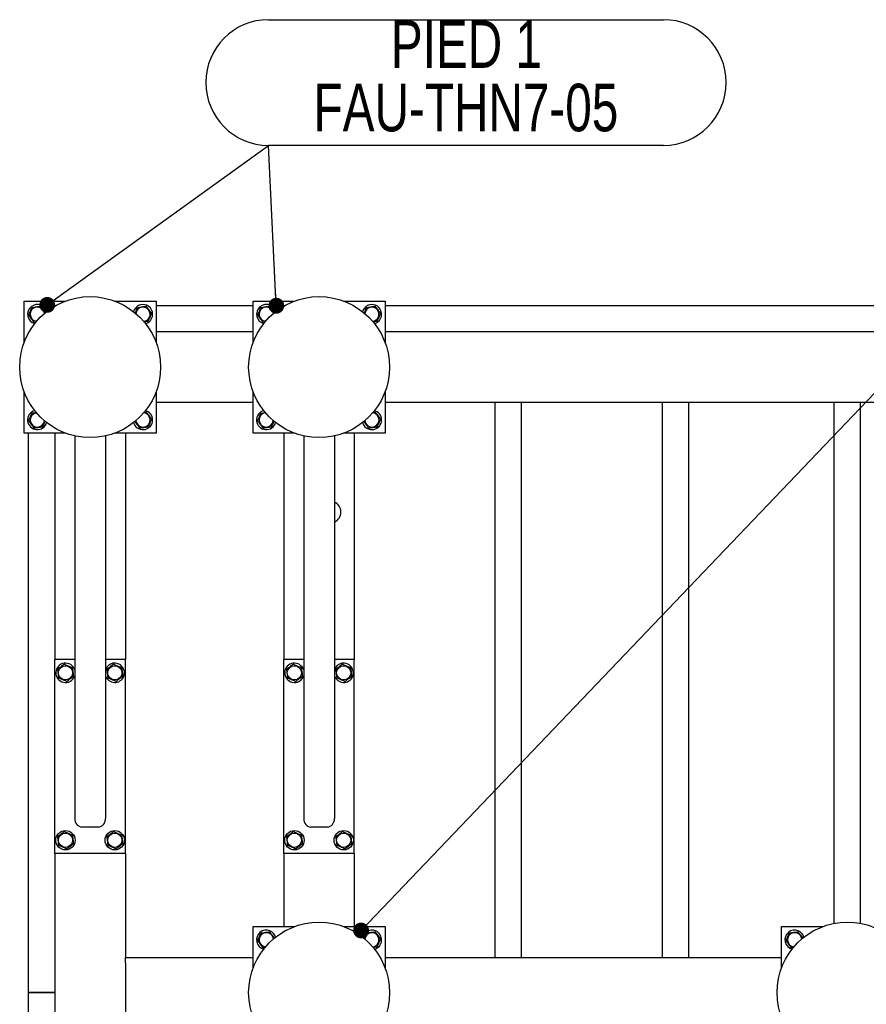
# Model space of a CAD drawing. Header units: millimetres. Extents: x 5 to 589, y 5 to 415.
# Tile 51 of 57: x 402 to 456, y 255 to 317. Entities that reach past the tile are written whole.
import ezdxf

# ---------------------------------------------------------------- set-up
doc = ezdxf.new("R2010")
doc.units = ezdxf.units.MM
doc.layers.add('NOTES', color=6, linetype='Continuous')
doc.layers.add('TRAIT-FORT', color=4, linetype='Continuous', lineweight=25)
doc.styles.add('SLDTEXTSTYLE0', font='TXT', dxfattribs={"width": 0.75})
doc.dimstyles.new('SLDDIMSTYLE2', dxfattribs={"dimtxt": 0.18, "dimasz": 1, "dimexe": 0, "dimexo": 0.0625, "dimgap": 0, "dimtad": 0, "dimtih": 1, "dimtoh": 1, "dimdec": 0, "dimrnd": 1e-09, "dimzin": 0, "dimdsep": 46, "dimtxsty": 'Standard', "dimblk1": 'DOT', "dimblk2": 'DOT', "dimsah": 1, "dimcen": 0.09, "dimadec": 0, "dimazin": 0, "dimtfac": 1, "dimtdec": 0, "dimtofl": 0, "dimtmove": 0, "dimatfit": 3, "dimldrblk": 'DOT', "dimfxl": 1, "dimfrac": 2, "dimtolj": 1, "dimtzin": 0, "dimarcsym": 0})

# ---------------------------------------------------------------- blocks, each defined once
blk = doc.blocks.new('_Dot')
at = {"color": 0, "linetype": 'ByBlock', "lineweight": -2}
blk.add_line((-0.5, 0), (-1, 0), dxfattribs=at)
at = {"color": 0, "linetype": 'ByBlock', "const_width": 0.5}
blk.add_lwpolyline([(-0.25, 0, 1), (0.25, 0, 1)], format="xyb", close=True, dxfattribs=at)
blk = doc.blocks.new('SW_NOTE_8')
at = {"layer": 'NOTES', "color": 0}
for p, q in [((0, 7.925), (24.906, 7.925)), ((24.906, 0), (0, 0))]:
    blk.add_line(p, q, dxfattribs=at)
for centre, start, end in [((0, 3.962), 90, 270), ((24.906, 3.962), 270, 90)]:
    blk.add_arc(centre, 3.962, start, end, dxfattribs=at)
at = {"layer": 'NOTES', "color": 0, "char_height": 3, "attachment_point": 2, "style": 'SLDTEXTSTYLE0'}
for s, insert in [('PIED 1', (12.482, 7.886)), ('FAU-THN7-05', (12.451, 3.886))]:
    blk.add_mtext(s, dxfattribs=dict(at, insert=insert))

msp = doc.modelspace()

# ---------------------------------------------------------------- linework, layer by layer
at = {"layer": 'TRAIT-FORT', "color": 4, "linetype": 'Continuous', "lineweight": 25}
for p, q in [((402.563, 297.124), (402.563, 299.744)), ((402.563, 299.744), (405.183, 299.744)), ((408.276, 299.744), (410.896, 299.744)), ((410.896, 299.744), (410.896, 297.124)), ((410.896, 299.466), (417.007, 299.466)), ((417.007, 297.124), (417.007, 299.744)), ((417.007, 299.744), (419.627, 299.744)), ((422.72, 299.744), (425.34, 299.744)), ((425.34, 299.744), (425.34, 297.124)), ((425.34, 299.466), (510.896, 299.466)), ((417.007, 297.8), (410.896, 297.8)), ((484.396, 297.8), (425.34, 297.8)), ((402.563, 291.411), (402.563, 294.031)), ((410.896, 294.031), (410.896, 291.411)), ((417.007, 291.411), (417.007, 294.031)), ((425.34, 294.031), (425.34, 291.411)), ((417.007, 293.355), (410.896, 293.355)), ((484.396, 293.355), (425.34, 293.355)), ((432.285, 258.355), (432.285, 293.355)), ((433.952, 258.355), (433.952, 293.355)), ((442.84, 258.355), (442.84, 293.355)), ((444.507, 258.355), (444.507, 293.355)), ((453.674, 260.499), (453.674, 293.355)), ((455.34, 260.499), (455.34, 293.355)), ((410.297, 292.809), (410.211, 292.837)), ((424.741, 292.809), (424.655, 292.837)), ((405.183, 291.411), (402.563, 291.411)), ((402.84, 256.133), (402.84, 291.411)), ((404.507, 291.411), (404.507, 277.133)), ((405.757, 291.241), (405.757, 267.119)), ((407.702, 291.241), (407.702, 267.119)), ((410.896, 291.411), (408.276, 291.411)), ((408.952, 291.411), (408.952, 277.133)), ((419.627, 291.411), (417.007, 291.411)), ((418.952, 291.411), (418.952, 277.133)), ((420.202, 291.241), (420.202, 267.119)), ((422.146, 291.241), (422.146, 267.119)), ((425.34, 291.411), (422.72, 291.411)), ((423.396, 291.411), (423.396, 277.133)), ((404.507, 264.911), (404.507, 277.133)), ((405.757, 277.133), (404.507, 277.133)), ((408.952, 277.133), (407.702, 277.133)), ((408.952, 264.911), (408.952, 277.133)), ((418.952, 264.911), (418.952, 277.133)), ((420.202, 277.133), (418.952, 277.133)), ((423.396, 277.133), (422.146, 277.133)), ((423.396, 264.911), (423.396, 277.133)), ((405.738, 276.066), (405.757, 276.117)), ((420.183, 276.066), (420.202, 276.117)), ((407.257, 266.577), (406.202, 266.577)), ((421.702, 266.577), (420.646, 266.577)), ((404.507, 264.911), (404.507, 223.466)), ((408.952, 264.911), (404.507, 264.911)), ((408.952, 264.911), (408.952, 258.355)), ((418.952, 264.911), (418.952, 260.3)), ((423.396, 264.911), (418.952, 264.911)), ((423.396, 264.911), (423.396, 260.3)), ((417.007, 260.3), (419.627, 260.3)), ((417.007, 257.68), (417.007, 260.3)), ((422.72, 260.3), (425.34, 260.3)), ((425.34, 260.3), (425.34, 257.68)), ((450.34, 257.68), (450.34, 260.3)), ((450.34, 260.3), (452.961, 260.3)), ((408.952, 258.355), (417.007, 258.355)), ((408.952, 258.022), (408.952, 258.355)), ((425.34, 258.355), (450.34, 258.355)), ((408.952, 258.022), (408.952, 254.244)), ((402.84, 256.132), (402.84, 256.133)), ((402.84, 256.133), (404.507, 256.133)), ((402.84, 196.966), (402.84, 256.132)), ((404.507, 256.132), (402.84, 256.132))]:
    msp.add_line(p, q, dxfattribs=at)
for centre, radius in [((406.729, 295.577), 4.444), ((421.174, 295.577), 4.444), ((405.174, 276.3), 0.449), ((408.285, 276.3), 0.449), ((419.618, 276.3), 0.449), ((422.729, 276.3), 0.449), ((405.174, 265.744), 0.611), ((408.285, 265.744), 0.611), ((419.618, 265.744), 0.611), ((422.729, 265.744), 0.611), ((405.174, 265.744), 0.449), ((408.285, 265.744), 0.449), ((419.618, 265.744), 0.449), ((422.729, 265.744), 0.449), ((421.174, 256.133), 4.444), ((454.507, 256.133), 4.444)]:
    msp.add_circle(centre, radius, dxfattribs=at)
for centre, radius, start, end in [((403.396, 298.911), 0.611, 67.47733, 254.56213), ((403.396, 298.911), 0.449, 97.09378, 264.15389), ((403.396, 298.911), 0.449, 5.84611, 97.09378), ((403.396, 298.911), 0.611, 15.43787, 67.47733), ((410.063, 298.911), 0.611, 67.47733, 165.75548), ((410.063, 298.911), 0.449, 97.09378, 175.63957), ((410.063, 298.911), 0.449, 275.0424, 97.09378), ((410.063, 298.911), 0.611, 284.14906, 67.47733), ((417.84, 298.911), 0.611, 67.47733, 255.71217), ((417.84, 298.911), 0.449, 97.09378, 264.90241), ((417.84, 298.911), 0.449, 4.2884, 97.09378), ((417.84, 298.911), 0.611, 14.44399, 67.47733), ((424.507, 298.911), 0.611, 67.47733, 165.75548), ((424.507, 298.911), 0.449, 97.09378, 174.1576), ((424.507, 298.911), 0.449, 275.8424, 97.09378), ((424.507, 298.911), 0.611, 284.14906, 67.47733), ((403.396, 292.244), 0.611, 105.43941, 344.56059), ((403.396, 292.244), 0.449, 97.09378, 355.53172), ((410.063, 292.244), 0.611, 194.56249, 67.47733), ((410.063, 292.244), 0.449, 185.85679, 84.14322), ((417.84, 292.244), 0.611, 104.17039, 345.52194), ((417.84, 292.244), 0.449, 95.84983, 354.15017), ((424.507, 292.244), 0.611, 194.56249, 67.47733), ((424.507, 292.244), 0.449, 184.7336, 85.63834), ((421.854, 286.434), 0.694, 294.89629, 65.10371), ((405.174, 276.3), 0.611, 17.34144, 337.47733), ((408.285, 276.3), 0.611, 337.47733, 162.65856), ((419.618, 276.3), 0.611, 17.34144, 337.47733), ((422.729, 276.3), 0.611, 337.47733, 162.65856), ((408.285, 276.3), 0.611, 197.34144, 337.47733), ((422.729, 276.3), 0.611, 197.34144, 337.47733), ((417.84, 259.466), 0.611, 67.47733, 255.71217), ((417.84, 259.466), 0.449, 97.09378, 264.90241), ((417.84, 259.466), 0.449, 4.2884, 97.09378), ((417.84, 259.466), 0.611, 14.44399, 67.47733), ((424.507, 259.466), 0.611, 67.47733, 165.75548), ((424.507, 259.466), 0.449, 97.09378, 174.15187), ((424.507, 259.466), 0.449, 275.84813, 97.09378), ((424.507, 259.466), 0.611, 284.14906, 67.47733), ((451.174, 259.466), 0.611, 67.47733, 255.8442), ((451.174, 259.466), 0.449, 97.09378, 265.60013), ((451.174, 259.466), 0.449, 4.95176, 97.09378), ((451.174, 259.466), 0.611, 14.53722, 67.47733)]:
    msp.add_arc(centre, radius, start, end, dxfattribs=at)
for centre, start_param, end_param in [((406.202, 267.119), 4.712389, 6.283185), ((407.257, 267.119), 0, 1.570796), ((420.646, 267.119), 4.712389, 6.283185), ((421.702, 267.119), 0, 1.570796)]:
    msp.add_ellipse(centre, major_axis=(0, -0.542), ratio=0.820398, start_param=start_param, end_param=end_param, dxfattribs=at)
for points, knots in [([(402.855, 298.843), (402.873, 298.887), (402.911, 298.975), (402.966, 299.106), (403.018, 299.231), (403.051, 299.307), (403.067, 299.346)], [0, 0, 0, 0, 0.264605, 0.534948, 0.765343, 1, 1, 1, 1]), ([(403.067, 299.346), (403.136, 299.354), (403.25, 299.368), (403.415, 299.389), (403.526, 299.403), (403.59, 299.411), (403.608, 299.413)], [0, 0, 0, 0, 0.385549, 0.637642, 0.896546, 1, 1, 1, 1]), ([(403.915, 299.007), (403.894, 299.035), (403.843, 299.102), (403.765, 299.205), (403.684, 299.313), (403.634, 299.38), (403.608, 299.413)], [0, 0, 0, 0, 0.21218, 0.501795, 0.748615, 1, 1, 1, 1]), ([(409.579, 298.979), (409.598, 299.024), (409.633, 299.107), (409.685, 299.231), (409.717, 299.307), (409.734, 299.346)], [0, 0, 0, 0, 0.3600721, 0.6771041, 1, 1, 1, 1]), ([(409.734, 299.346), (409.803, 299.354), (409.917, 299.368), (410.082, 299.389), (410.193, 299.403), (410.257, 299.411), (410.275, 299.413)], [0, 0, 0, 0, 0.385549, 0.637642, 0.896546, 1, 1, 1, 1]), ([(410.604, 298.978), (410.575, 299.016), (410.518, 299.092), (410.432, 299.205), (410.35, 299.313), (410.3, 299.38), (410.275, 299.413)], [0, 0, 0, 0, 0.264605, 0.534948, 0.765343, 1, 1, 1, 1]), ([(417.299, 298.843), (417.318, 298.887), (417.355, 298.975), (417.41, 299.106), (417.463, 299.231), (417.495, 299.307), (417.512, 299.346)], [0, 0, 0, 0, 0.264605, 0.534948, 0.765343, 1, 1, 1, 1]), ([(417.512, 299.346), (417.58, 299.354), (417.694, 299.368), (417.859, 299.389), (417.971, 299.403), (418.034, 299.411), (418.053, 299.413)], [0, 0, 0, 0, 0.385549, 0.637642, 0.896546, 1, 1, 1, 1]), ([(418.36, 299.007), (418.339, 299.035), (418.288, 299.102), (418.21, 299.205), (418.128, 299.313), (418.078, 299.38), (418.053, 299.413)], [0, 0, 0, 0, 0.2121797, 0.5017949, 0.7486148, 1, 1, 1, 1]), ([(424.023, 298.979), (424.042, 299.024), (424.077, 299.107), (424.13, 299.231), (424.162, 299.307), (424.178, 299.346)], [0, 0, 0, 0, 0.360072, 0.677104, 1, 1, 1, 1]), ([(424.178, 299.346), (424.247, 299.354), (424.361, 299.368), (424.526, 299.389), (424.637, 299.403), (424.701, 299.411), (424.719, 299.413)], [0, 0, 0, 0, 0.385549, 0.637642, 0.896546, 1, 1, 1, 1]), ([(425.048, 298.978), (425.02, 299.016), (424.962, 299.092), (424.876, 299.205), (424.795, 299.313), (424.745, 299.38), (424.719, 299.413)], [0, 0, 0, 0, 0.264605, 0.534948, 0.765343, 1, 1, 1, 1]), ([(402.855, 298.843), (402.883, 298.806), (402.941, 298.729), (403.027, 298.616), (403.108, 298.508), (403.158, 298.442), (403.184, 298.408)], [0, 0, 0, 0, 0.2646049, 0.5349477, 0.7653431, 1, 1, 1, 1]), ([(410.604, 298.978), (410.585, 298.935), (410.548, 298.846), (410.493, 298.716), (410.44, 298.591), (410.408, 298.514), (410.392, 298.476)], [0, 0, 0, 0, 0.264605, 0.534948, 0.765343, 1, 1, 1, 1]), ([(417.299, 298.843), (417.328, 298.806), (417.386, 298.729), (417.471, 298.616), (417.553, 298.508), (417.603, 298.442), (417.628, 298.408)], [0, 0, 0, 0, 0.2646049, 0.5349477, 0.7653431, 1, 1, 1, 1]), ([(425.048, 298.978), (425.03, 298.935), (424.993, 298.846), (424.937, 298.716), (424.885, 298.591), (424.852, 298.514), (424.836, 298.476)], [0, 0, 0, 0, 0.264605, 0.534948, 0.765343, 1, 1, 1, 1]), ([(403.184, 298.408), (403.218, 298.413), (403.263, 298.418), (403.31, 298.424), (403.322, 298.426)], [0, 0, 0, 0, 0.744417, 1, 1, 1, 1]), ([(410.123, 298.442), (410.148, 298.445), (410.22, 298.454), (410.3, 298.464), (410.364, 298.472), (410.382, 298.475), (410.392, 298.476)], [0, 0, 0, 0, 0.269677, 0.791483, 0.895715, 1, 1, 1, 1]), ([(417.628, 298.408), (417.662, 298.413), (417.708, 298.418), (417.755, 298.424), (417.766, 298.426)], [0, 0, 0, 0, 0.744417, 1, 1, 1, 1]), ([(424.568, 298.442), (424.592, 298.445), (424.664, 298.454), (424.744, 298.464), (424.809, 298.472), (424.827, 298.475), (424.836, 298.476)], [0, 0, 0, 0, 0.269677, 0.791483, 0.895715, 1, 1, 1, 1]), ([(402.855, 292.177), (402.873, 292.22), (402.911, 292.308), (402.966, 292.439), (403.018, 292.564), (403.051, 292.64), (403.067, 292.679)], [0, 0, 0, 0, 0.264605, 0.534948, 0.765343, 1, 1, 1, 1]), ([(403.067, 292.679), (403.136, 292.688), (403.227, 292.699), (403.32, 292.71), (403.342, 292.713)], [0, 0, 0, 0, 0.75894, 1, 1, 1, 1]), ([(410.129, 292.728), (410.159, 292.732), (410.209, 292.738), (410.257, 292.744), (410.275, 292.746)], [0, 0, 0, 0, 0.61959, 1, 1, 1, 1]), ([(410.604, 292.311), (410.575, 292.349), (410.518, 292.425), (410.432, 292.539), (410.35, 292.647), (410.3, 292.713), (410.275, 292.746)], [0, 0, 0, 0, 0.264605, 0.534948, 0.765343, 1, 1, 1, 1]), ([(417.299, 292.177), (417.318, 292.22), (417.355, 292.308), (417.41, 292.439), (417.463, 292.564), (417.495, 292.64), (417.512, 292.679)], [0, 0, 0, 0, 0.264605, 0.534948, 0.765343, 1, 1, 1, 1]), ([(417.512, 292.679), (417.58, 292.688), (417.671, 292.699), (417.764, 292.71), (417.787, 292.713)], [0, 0, 0, 0, 0.75894, 1, 1, 1, 1]), ([(424.573, 292.728), (424.604, 292.732), (424.653, 292.738), (424.701, 292.744), (424.719, 292.746)], [0, 0, 0, 0, 0.61959, 1, 1, 1, 1]), ([(425.048, 292.311), (425.02, 292.349), (424.962, 292.425), (424.876, 292.539), (424.795, 292.647), (424.745, 292.713), (424.719, 292.746)], [0, 0, 0, 0, 0.264605, 0.534948, 0.765343, 1, 1, 1, 1]), ([(402.855, 292.177), (402.883, 292.139), (402.941, 292.063), (403.027, 291.95), (403.108, 291.842), (403.158, 291.775), (403.184, 291.742)], [0, 0, 0, 0, 0.2646049, 0.5349477, 0.7653431, 1, 1, 1, 1]), ([(403.877, 292.17), (403.859, 292.128), (403.825, 292.046), (403.774, 291.924), (403.741, 291.848), (403.725, 291.809)], [0, 0, 0, 0, 0.3509876, 0.6725202, 1, 1, 1, 1]), ([(409.547, 292.143), (409.567, 292.117), (409.616, 292.051), (409.693, 291.95), (409.775, 291.842), (409.825, 291.775), (409.85, 291.742)], [0, 0, 0, 0, 0.202404, 0.495613, 0.745495, 1, 1, 1, 1]), ([(410.604, 292.311), (410.585, 292.268), (410.548, 292.18), (410.493, 292.049), (410.44, 291.924), (410.408, 291.848), (410.392, 291.809)], [0, 0, 0, 0, 0.264605, 0.534948, 0.765343, 1, 1, 1, 1]), ([(417.299, 292.177), (417.328, 292.139), (417.386, 292.063), (417.471, 291.95), (417.553, 291.842), (417.603, 291.775), (417.628, 291.742)], [0, 0, 0, 0, 0.2646049, 0.5349477, 0.7653431, 1, 1, 1, 1]), ([(418.322, 292.17), (418.304, 292.128), (418.269, 292.046), (418.218, 291.924), (418.186, 291.848), (418.169, 291.809)], [0, 0, 0, 0, 0.350988, 0.67252, 1, 1, 1, 1]), ([(423.991, 292.143), (424.012, 292.117), (424.061, 292.051), (424.138, 291.95), (424.219, 291.842), (424.27, 291.775), (424.295, 291.742)], [0, 0, 0, 0, 0.202404, 0.495613, 0.745495, 1, 1, 1, 1]), ([(425.048, 292.311), (425.03, 292.268), (424.993, 292.18), (424.937, 292.049), (424.885, 291.924), (424.852, 291.848), (424.836, 291.809)], [0, 0, 0, 0, 0.264605, 0.534948, 0.765343, 1, 1, 1, 1]), ([(403.184, 291.742), (403.218, 291.746), (403.286, 291.755), (403.402, 291.769), (403.532, 291.785), (403.633, 291.798), (403.698, 291.806), (403.716, 291.808), (403.725, 291.809)], [0, 0, 0, 0, 0.192003, 0.385859, 0.637822, 0.896593, 0.948284, 1, 1, 1, 1]), ([(409.85, 291.742), (409.884, 291.746), (409.953, 291.755), (410.069, 291.769), (410.198, 291.785), (410.3, 291.798), (410.364, 291.806), (410.382, 291.808), (410.392, 291.809)], [0, 0, 0, 0, 0.192003, 0.385859, 0.637822, 0.896593, 0.948284, 1, 1, 1, 1]), ([(417.628, 291.742), (417.662, 291.746), (417.73, 291.755), (417.846, 291.769), (417.976, 291.785), (418.078, 291.798), (418.142, 291.806), (418.16, 291.808), (418.169, 291.809)], [0, 0, 0, 0, 0.192003, 0.385859, 0.637822, 0.896593, 0.948284, 1, 1, 1, 1]), ([(424.295, 291.742), (424.329, 291.746), (424.397, 291.755), (424.513, 291.769), (424.643, 291.785), (424.744, 291.798), (424.809, 291.806), (424.827, 291.808), (424.836, 291.809)], [0, 0, 0, 0, 0.192003, 0.385859, 0.637822, 0.896593, 0.948284, 1, 1, 1, 1]), ([(405.106, 276.841), (405.069, 276.812), (404.992, 276.755), (404.879, 276.669), (404.771, 276.587), (404.705, 276.537), (404.672, 276.512)], [0, 0, 0, 0, 0.2646049, 0.5349477, 0.7653431, 1, 1, 1, 1]), ([(404.672, 276.512), (404.676, 276.478), (404.684, 276.41), (404.699, 276.294), (404.715, 276.164), (404.727, 276.062), (404.735, 275.998), (404.738, 275.98), (404.739, 275.971)], [0, 0, 0, 0, 0.192003, 0.385859, 0.637822, 0.896593, 0.948284, 1, 1, 1, 1]), ([(405.106, 276.841), (405.15, 276.822), (405.238, 276.785), (405.369, 276.73), (405.494, 276.677), (405.57, 276.645), (405.609, 276.629)], [0, 0, 0, 0, 0.264605, 0.534948, 0.765343, 1, 1, 1, 1]), ([(405.609, 276.629), (405.617, 276.56), (405.631, 276.446), (405.652, 276.281), (405.666, 276.17), (405.674, 276.106), (405.676, 276.087)], [0, 0, 0, 0, 0.385549, 0.637642, 0.896546, 1, 1, 1, 1]), ([(408.218, 276.841), (408.18, 276.812), (408.103, 276.755), (407.99, 276.669), (407.882, 276.587), (407.816, 276.537), (407.783, 276.512)], [0, 0, 0, 0, 0.2646049, 0.5349477, 0.7653431, 1, 1, 1, 1]), ([(407.783, 276.512), (407.787, 276.478), (407.795, 276.41), (407.81, 276.294), (407.826, 276.164), (407.839, 276.062), (407.847, 275.998), (407.849, 275.98), (407.85, 275.971)], [0, 0, 0, 0, 0.192003, 0.385859, 0.637822, 0.896593, 0.948284, 1, 1, 1, 1]), ([(408.218, 276.841), (408.261, 276.822), (408.349, 276.785), (408.48, 276.73), (408.605, 276.677), (408.681, 276.645), (408.72, 276.629)], [0, 0, 0, 0, 0.264605, 0.534948, 0.765343, 1, 1, 1, 1]), ([(408.72, 276.629), (408.728, 276.56), (408.743, 276.446), (408.763, 276.281), (408.777, 276.17), (408.785, 276.106), (408.787, 276.087)], [0, 0, 0, 0, 0.385549, 0.637642, 0.896546, 1, 1, 1, 1]), ([(419.551, 276.841), (419.513, 276.812), (419.437, 276.755), (419.324, 276.669), (419.216, 276.587), (419.149, 276.537), (419.116, 276.512)], [0, 0, 0, 0, 0.2646049, 0.5349477, 0.7653431, 1, 1, 1, 1]), ([(419.116, 276.512), (419.12, 276.478), (419.129, 276.41), (419.143, 276.294), (419.159, 276.164), (419.172, 276.062), (419.18, 275.998), (419.182, 275.98), (419.183, 275.971)], [0, 0, 0, 0, 0.192003, 0.385859, 0.637822, 0.896593, 0.948284, 1, 1, 1, 1]), ([(419.551, 276.841), (419.594, 276.822), (419.683, 276.785), (419.813, 276.73), (419.938, 276.677), (420.015, 276.645), (420.053, 276.629)], [0, 0, 0, 0, 0.264605, 0.534948, 0.765343, 1, 1, 1, 1]), ([(420.053, 276.629), (420.062, 276.56), (420.076, 276.446), (420.096, 276.281), (420.11, 276.17), (420.118, 276.106), (420.121, 276.087)], [0, 0, 0, 0, 0.385549, 0.637642, 0.896546, 1, 1, 1, 1]), ([(422.662, 276.841), (422.624, 276.812), (422.548, 276.755), (422.435, 276.669), (422.327, 276.587), (422.261, 276.537), (422.227, 276.512)], [0, 0, 0, 0, 0.2646049, 0.5349477, 0.7653431, 1, 1, 1, 1]), ([(422.227, 276.512), (422.231, 276.478), (422.24, 276.41), (422.254, 276.294), (422.27, 276.164), (422.283, 276.062), (422.291, 275.998), (422.293, 275.98), (422.294, 275.971)], [0, 0, 0, 0, 0.192003, 0.385859, 0.637822, 0.896593, 0.948284, 1, 1, 1, 1]), ([(422.662, 276.841), (422.706, 276.822), (422.794, 276.785), (422.924, 276.73), (423.049, 276.677), (423.126, 276.645), (423.164, 276.629)], [0, 0, 0, 0, 0.264605, 0.534948, 0.765343, 1, 1, 1, 1]), ([(423.164, 276.629), (423.173, 276.56), (423.187, 276.446), (423.208, 276.281), (423.221, 276.17), (423.229, 276.106), (423.232, 276.087)], [0, 0, 0, 0, 0.385549, 0.637642, 0.896546, 1, 1, 1, 1]), ([(405.241, 275.759), (405.198, 275.777), (405.109, 275.814), (404.979, 275.869), (404.854, 275.922), (404.777, 275.954), (404.739, 275.971)], [0, 0, 0, 0, 0.264605, 0.534948, 0.765343, 1, 1, 1, 1]), ([(405.241, 275.759), (405.279, 275.787), (405.355, 275.845), (405.468, 275.93), (405.576, 276.012), (405.643, 276.062), (405.676, 276.087)], [0, 0, 0, 0, 0.264605, 0.534948, 0.765343, 1, 1, 1, 1]), ([(408.352, 275.759), (408.309, 275.777), (408.221, 275.814), (408.09, 275.869), (407.965, 275.922), (407.889, 275.954), (407.85, 275.971)], [0, 0, 0, 0, 0.264605, 0.534948, 0.765343, 1, 1, 1, 1]), ([(408.352, 275.759), (408.39, 275.787), (408.466, 275.845), (408.579, 275.93), (408.687, 276.012), (408.754, 276.062), (408.787, 276.087)], [0, 0, 0, 0, 0.264605, 0.534948, 0.765343, 1, 1, 1, 1]), ([(419.686, 275.759), (419.642, 275.777), (419.554, 275.814), (419.423, 275.869), (419.298, 275.922), (419.222, 275.954), (419.183, 275.971)], [0, 0, 0, 0, 0.264605, 0.534948, 0.765343, 1, 1, 1, 1]), ([(419.686, 275.759), (419.723, 275.787), (419.8, 275.845), (419.913, 275.93), (420.021, 276.012), (420.087, 276.062), (420.121, 276.087)], [0, 0, 0, 0, 0.264605, 0.534948, 0.765343, 1, 1, 1, 1]), ([(422.797, 275.759), (422.753, 275.777), (422.665, 275.814), (422.534, 275.869), (422.41, 275.922), (422.333, 275.954), (422.294, 275.971)], [0, 0, 0, 0, 0.264605, 0.534948, 0.765343, 1, 1, 1, 1]), ([(422.797, 275.759), (422.834, 275.787), (422.911, 275.845), (423.024, 275.93), (423.132, 276.012), (423.198, 276.062), (423.232, 276.087)], [0, 0, 0, 0, 0.264605, 0.534948, 0.765343, 1, 1, 1, 1]), ([(405.106, 266.285), (405.069, 266.257), (404.992, 266.199), (404.879, 266.113), (404.771, 266.032), (404.705, 265.982), (404.672, 265.956)], [0, 0, 0, 0, 0.2646049, 0.5349477, 0.7653431, 1, 1, 1, 1]), ([(404.672, 265.956), (404.676, 265.922), (404.684, 265.854), (404.699, 265.738), (404.715, 265.609), (404.727, 265.507), (404.735, 265.443), (404.738, 265.424), (404.739, 265.415)], [0, 0, 0, 0, 0.192003, 0.385859, 0.637822, 0.896593, 0.948284, 1, 1, 1, 1]), ([(405.106, 266.285), (405.15, 266.267), (405.238, 266.23), (405.369, 266.174), (405.494, 266.122), (405.57, 266.089), (405.609, 266.073)], [0, 0, 0, 0, 0.264605, 0.534948, 0.765343, 1, 1, 1, 1]), ([(405.609, 266.073), (405.617, 266.004), (405.631, 265.89), (405.652, 265.725), (405.666, 265.614), (405.674, 265.55), (405.676, 265.532)], [0, 0, 0, 0, 0.385549, 0.637642, 0.896546, 1, 1, 1, 1]), ([(408.218, 266.285), (408.18, 266.257), (408.103, 266.199), (407.99, 266.113), (407.882, 266.032), (407.816, 265.982), (407.783, 265.956)], [0, 0, 0, 0, 0.2646049, 0.5349477, 0.7653431, 1, 1, 1, 1]), ([(407.783, 265.956), (407.787, 265.922), (407.795, 265.854), (407.81, 265.738), (407.826, 265.609), (407.839, 265.507), (407.847, 265.443), (407.849, 265.424), (407.85, 265.415)], [0, 0, 0, 0, 0.192003, 0.385859, 0.637822, 0.896593, 0.948284, 1, 1, 1, 1]), ([(408.218, 266.285), (408.261, 266.267), (408.349, 266.23), (408.48, 266.174), (408.605, 266.122), (408.681, 266.089), (408.72, 266.073)], [0, 0, 0, 0, 0.264605, 0.534948, 0.765343, 1, 1, 1, 1]), ([(408.72, 266.073), (408.728, 266.004), (408.743, 265.89), (408.763, 265.725), (408.777, 265.614), (408.785, 265.55), (408.787, 265.532)], [0, 0, 0, 0, 0.385549, 0.637642, 0.896546, 1, 1, 1, 1]), ([(419.551, 266.285), (419.513, 266.257), (419.437, 266.199), (419.324, 266.113), (419.216, 266.032), (419.149, 265.982), (419.116, 265.956)], [0, 0, 0, 0, 0.2646049, 0.5349477, 0.7653431, 1, 1, 1, 1]), ([(419.116, 265.956), (419.12, 265.922), (419.129, 265.854), (419.143, 265.738), (419.159, 265.609), (419.172, 265.507), (419.18, 265.443), (419.182, 265.424), (419.183, 265.415)], [0, 0, 0, 0, 0.192003, 0.385859, 0.637822, 0.896593, 0.948284, 1, 1, 1, 1]), ([(419.551, 266.285), (419.594, 266.267), (419.683, 266.23), (419.813, 266.174), (419.938, 266.122), (420.015, 266.089), (420.053, 266.073)], [0, 0, 0, 0, 0.264605, 0.534948, 0.765343, 1, 1, 1, 1]), ([(420.053, 266.073), (420.062, 266.004), (420.076, 265.89), (420.096, 265.725), (420.11, 265.614), (420.118, 265.55), (420.121, 265.532)], [0, 0, 0, 0, 0.385549, 0.637642, 0.896546, 1, 1, 1, 1]), ([(422.662, 266.285), (422.624, 266.257), (422.548, 266.199), (422.435, 266.113), (422.327, 266.032), (422.261, 265.982), (422.227, 265.956)], [0, 0, 0, 0, 0.2646049, 0.5349477, 0.7653431, 1, 1, 1, 1]), ([(422.227, 265.956), (422.231, 265.922), (422.24, 265.854), (422.254, 265.738), (422.27, 265.609), (422.283, 265.507), (422.291, 265.443), (422.293, 265.424), (422.294, 265.415)], [0, 0, 0, 0, 0.192003, 0.385859, 0.637822, 0.896593, 0.948284, 1, 1, 1, 1]), ([(422.662, 266.285), (422.706, 266.267), (422.794, 266.23), (422.924, 266.174), (423.049, 266.122), (423.126, 266.089), (423.164, 266.073)], [0, 0, 0, 0, 0.264605, 0.534948, 0.765343, 1, 1, 1, 1]), ([(423.164, 266.073), (423.173, 266.004), (423.187, 265.89), (423.208, 265.725), (423.221, 265.614), (423.229, 265.55), (423.232, 265.532)], [0, 0, 0, 0, 0.385549, 0.637642, 0.896546, 1, 1, 1, 1]), ([(405.241, 265.203), (405.198, 265.221), (405.109, 265.259), (404.979, 265.314), (404.854, 265.367), (404.777, 265.399), (404.739, 265.415)], [0, 0, 0, 0, 0.264605, 0.534948, 0.765343, 1, 1, 1, 1]), ([(405.241, 265.203), (405.279, 265.232), (405.355, 265.289), (405.468, 265.375), (405.576, 265.456), (405.643, 265.507), (405.676, 265.532)], [0, 0, 0, 0, 0.264605, 0.534948, 0.765343, 1, 1, 1, 1]), ([(408.352, 265.203), (408.309, 265.221), (408.221, 265.259), (408.09, 265.314), (407.965, 265.367), (407.889, 265.399), (407.85, 265.415)], [0, 0, 0, 0, 0.264605, 0.534948, 0.765343, 1, 1, 1, 1]), ([(408.352, 265.203), (408.39, 265.232), (408.466, 265.289), (408.579, 265.375), (408.687, 265.456), (408.754, 265.507), (408.787, 265.532)], [0, 0, 0, 0, 0.264605, 0.534948, 0.765343, 1, 1, 1, 1]), ([(419.686, 265.203), (419.642, 265.221), (419.554, 265.259), (419.423, 265.314), (419.298, 265.367), (419.222, 265.399), (419.183, 265.415)], [0, 0, 0, 0, 0.264605, 0.534948, 0.765343, 1, 1, 1, 1]), ([(419.686, 265.203), (419.723, 265.232), (419.8, 265.289), (419.913, 265.375), (420.021, 265.456), (420.087, 265.507), (420.121, 265.532)], [0, 0, 0, 0, 0.264605, 0.534948, 0.765343, 1, 1, 1, 1]), ([(422.797, 265.203), (422.753, 265.221), (422.665, 265.259), (422.534, 265.314), (422.41, 265.367), (422.333, 265.399), (422.294, 265.415)], [0, 0, 0, 0, 0.264605, 0.534948, 0.765343, 1, 1, 1, 1]), ([(422.797, 265.203), (422.834, 265.232), (422.911, 265.289), (423.024, 265.375), (423.132, 265.456), (423.198, 265.507), (423.232, 265.532)], [0, 0, 0, 0, 0.264605, 0.534948, 0.765343, 1, 1, 1, 1]), ([(417.299, 259.399), (417.318, 259.443), (417.355, 259.531), (417.41, 259.661), (417.463, 259.786), (417.495, 259.863), (417.512, 259.901)], [0, 0, 0, 0, 0.264605, 0.534948, 0.765343, 1, 1, 1, 1]), ([(417.512, 259.901), (417.58, 259.91), (417.694, 259.924), (417.859, 259.945), (417.971, 259.958), (418.034, 259.966), (418.053, 259.969)], [0, 0, 0, 0, 0.385549, 0.637642, 0.896546, 1, 1, 1, 1]), ([(418.36, 259.562), (418.339, 259.591), (418.288, 259.657), (418.21, 259.761), (418.128, 259.869), (418.078, 259.935), (418.053, 259.969)], [0, 0, 0, 0, 0.21218, 0.501795, 0.748615, 1, 1, 1, 1]), ([(424.023, 259.535), (424.042, 259.579), (424.077, 259.663), (424.13, 259.786), (424.162, 259.863), (424.178, 259.901)], [0, 0, 0, 0, 0.3600721, 0.6771041, 1, 1, 1, 1]), ([(424.178, 259.901), (424.247, 259.91), (424.361, 259.924), (424.526, 259.945), (424.637, 259.958), (424.701, 259.966), (424.719, 259.969)], [0, 0, 0, 0, 0.385549, 0.637642, 0.896546, 1, 1, 1, 1]), ([(425.048, 259.534), (425.02, 259.571), (424.962, 259.648), (424.876, 259.761), (424.795, 259.869), (424.745, 259.935), (424.719, 259.969)], [0, 0, 0, 0, 0.264605, 0.534948, 0.765343, 1, 1, 1, 1]), ([(425.048, 259.534), (425.03, 259.49), (424.993, 259.402), (424.937, 259.271), (424.885, 259.147), (424.852, 259.07), (424.836, 259.031)], [0, 0, 0, 0, 0.264605, 0.534948, 0.765343, 1, 1, 1, 1]), ([(450.633, 259.399), (450.651, 259.443), (450.688, 259.531), (450.744, 259.661), (450.796, 259.786), (450.829, 259.863), (450.845, 259.901)], [0, 0, 0, 0, 0.264605, 0.534948, 0.765343, 1, 1, 1, 1]), ([(450.845, 259.901), (450.914, 259.91), (451.028, 259.924), (451.193, 259.945), (451.304, 259.958), (451.368, 259.966), (451.386, 259.969)], [0, 0, 0, 0, 0.385549, 0.637642, 0.896546, 1, 1, 1, 1]), ([(451.692, 259.564), (451.671, 259.592), (451.621, 259.658), (451.543, 259.761), (451.461, 259.869), (451.411, 259.935), (451.386, 259.969)], [0, 0, 0, 0, 0.208329, 0.49936, 0.747386, 1, 1, 1, 1]), ([(417.299, 259.399), (417.328, 259.361), (417.386, 259.285), (417.471, 259.172), (417.553, 259.064), (417.603, 258.997), (417.628, 258.964)], [0, 0, 0, 0, 0.2646049, 0.5349477, 0.7653431, 1, 1, 1, 1]), ([(417.628, 258.964), (417.662, 258.968), (417.708, 258.974), (417.755, 258.98), (417.766, 258.981)], [0, 0, 0, 0, 0.744417, 1, 1, 1, 1]), ([(424.568, 258.998), (424.592, 259.001), (424.664, 259.01), (424.744, 259.02), (424.809, 259.028), (424.827, 259.03), (424.836, 259.031)], [0, 0, 0, 0, 0.2696766, 0.7914826, 0.8957151, 1, 1, 1, 1]), ([(450.633, 259.399), (450.661, 259.361), (450.719, 259.285), (450.804, 259.172), (450.886, 259.064), (450.936, 258.997), (450.962, 258.964)], [0, 0, 0, 0, 0.2646049, 0.5349477, 0.7653431, 1, 1, 1, 1]), ([(450.962, 258.964), (450.995, 258.968), (451.043, 258.974), (451.091, 258.98), (451.105, 258.982)], [0, 0, 0, 0, 0.720266, 1, 1, 1, 1])]:
    msp.add_open_spline(points, degree=3, knots=knots, dxfattribs=at)

# ---------------------------------------------------------------- block references
at = {"layer": 'NOTES', "color": 211}
msp.add_blockref('SW_NOTE_8', (417.987, 309.56), dxfattribs=at)

# ---------------------------------------------------------------- leaders
for points in [[(423.826, 260.052), (474.906, 313.522)], [(404.025, 299.501), (417.987, 309.56)], [(418.474, 299.448), (417.987, 309.56)]]:
    msp.add_leader(points, dimstyle='SLDDIMSTYLE2', dxfattribs=at)

doc.saveas('drawing.dxf')
